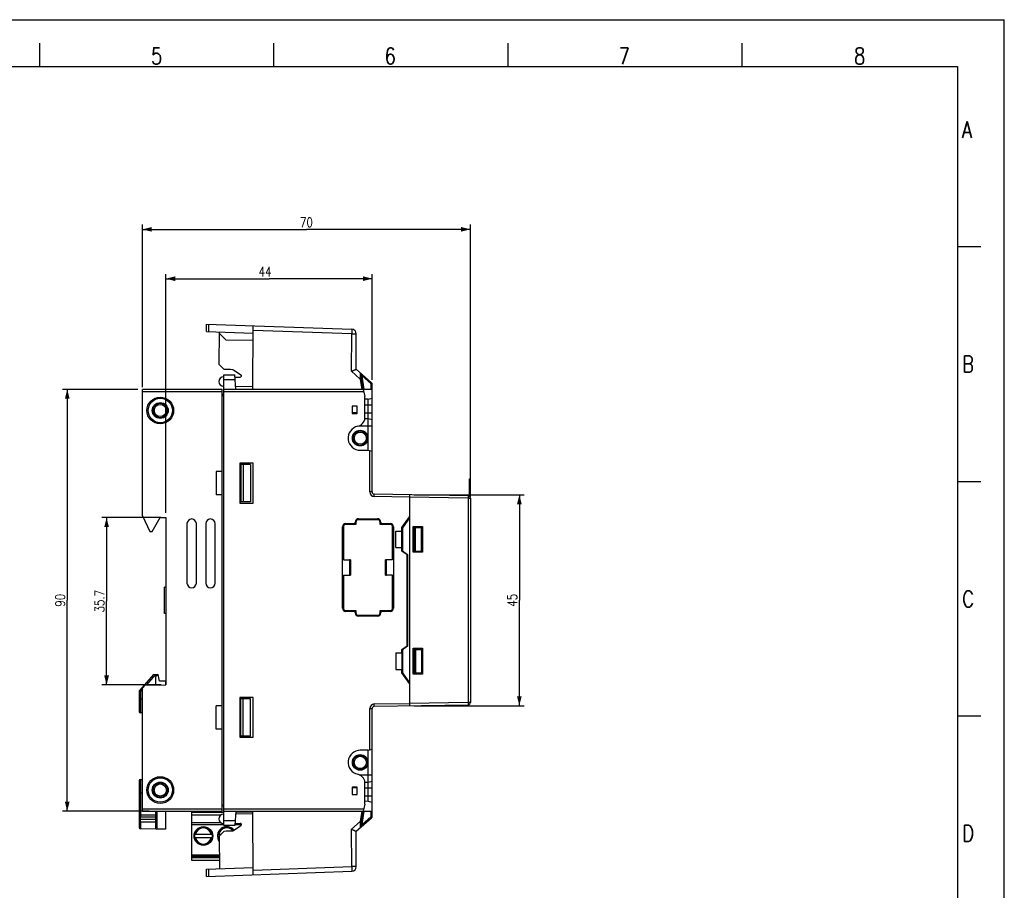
# Model space of a CAD drawing. Header units: millimetres. Extents: x 0 to 420, y 0 to 297.
# Tile 7 of 7: x 210 to 420, y 111 to 297. Entities that reach past the tile are written whole.
import ezdxf

# ---------------------------------------------------------------- set-up
doc = ezdxf.new("R2010")
doc.units = ezdxf.units.MM
doc.header["$LTSCALE"] = 23.1
doc.layers.get('0').update_dxf_attribs({"linetype": 'CONTINUOUS'})
for name, color, linetype in [('02___PRT_ALL_AXES', 7, 'CONTINUOUS'), ('DESMOLDEO', 7, 'CONTINUOUS'), ('REDONDEOS', 7, 'CONTINUOUS')]:
    doc.layers.add(name, color=color, linetype=linetype)
doc.styles.get("Standard").update_dxf_attribs({"font": 'SIMPLEX.SHX', "width": 0.8})
doc.dimstyles.new('DIMSTYLE_1', dxfattribs={"dimtxt": 2, "dimasz": 2, "dimexe": 1, "dimexo": 1, "dimgap": 0.5, "dimtad": 1, "dimdec": 0, "dimdsep": 46, "dimtxsty": 'Standard', "dimblk": '_FILLED', "dimblk1": '_FILLED', "dimblk2": '_FILLED', "dimcen": 0.09, "dimazin": 2, "dimtp": 0.3, "dimtm": 0.3, "dimtfac": 1, "dimtdec": 0, "dimtofl": 0, "dimtmove": 0, "dimatfit": 3, "dimldrblk": '_FILLED', "dimfxl": 0, "dimtolj": 1, "dimarcsym": 0})
doc.dimstyles.new('DIMSTYLE_2', dxfattribs={"dimtxt": 2, "dimasz": 2, "dimexe": 1, "dimexo": 1, "dimgap": 0.5, "dimtad": 1, "dimdsep": 46, "dimtxsty": 'Standard', "dimblk": '_FILLED', "dimblk1": '_FILLED', "dimblk2": '_FILLED', "dimcen": 0.09, "dimazin": 2, "dimtp": 0.3, "dimtm": 0.3, "dimtfac": 1, "dimtofl": 0, "dimtmove": 0, "dimatfit": 3, "dimldrblk": '_FILLED', "dimfxl": 0, "dimtolj": 1, "dimarcsym": 0})

# ---------------------------------------------------------------- blocks, each defined once
blk = doc.blocks.new('_FILLED')
at = {"color": 0, "linetype": 'ByBlock'}
blk.add_solid([(0, 0), (-1, 0.25), (-1, -0.25)], dxfattribs=at)
blk = doc.blocks.new('*D3')
at = {"color": 8}
for p, q in [((241.01, 191.75), (241.01, 242.73)), ((241.01, 241.73), (263.04, 241.73)), ((285.07, 241.73), (263.04, 241.73)), ((285.07, 220.15), (285.07, 242.73))]:
    blk.add_line(p, q, dxfattribs=at)
at = {"color": 8, "xscale": 2, "yscale": 2, "zscale": 2, "rotation": 180}
blk.add_blockref('_FILLED', (241.01, 241.73), dxfattribs=at)
at = {"color": 8, "xscale": 2, "yscale": 2, "zscale": 2}
blk.add_blockref('_FILLED', (285.07, 241.73), dxfattribs=at)
at = {"color": 8, "insert": (262.18, 244.23), "char_height": 2, "width": 3.2, "attachment_point": 2, "line_spacing_factor": 0.9}
blk.add_mtext('44', dxfattribs=at)
blk = doc.blocks.new('*D4')
at = {"color": 8}
for p, q in [((240.01, 190.75), (227.35, 190.75)), ((228.35, 190.75), (228.35, 172.9)), ((228.35, 155.05), (228.35, 172.9)), ((240.01, 155.05), (227.35, 155.05))]:
    blk.add_line(p, q, dxfattribs=at)
at = {"color": 8, "xscale": 2, "yscale": 2, "zscale": 2}
for p, rotation in [((228.35, 190.75), 90), ((228.35, 155.05), 270)]:
    blk.add_blockref('_FILLED', p, dxfattribs=dict(at, rotation=rotation))
at = {"color": 8, "insert": (225.85, 172.9), "char_height": 2, "width": 6.4, "attachment_point": 2, "rotation": 90, "line_spacing_factor": 0.9}
blk.add_mtext('35.7', dxfattribs=at)
blk = doc.blocks.new('*D5')
at = {"color": 8}
for p, q in [((235.01, 218.1), (218.95, 218.1)), ((219.95, 218.1), (219.95, 173.1)), ((219.95, 128.1), (219.95, 173.1)), ((237.41, 128.1), (218.95, 128.1))]:
    blk.add_line(p, q, dxfattribs=at)
at = {"color": 8, "xscale": 2, "yscale": 2, "zscale": 2}
for p, rotation in [((219.95, 218.1), 90), ((219.95, 128.1), 270)]:
    blk.add_blockref('_FILLED', p, dxfattribs=dict(at, rotation=rotation))
at = {"color": 8, "insert": (217.45, 173.1), "char_height": 2, "width": 3.2, "attachment_point": 2, "rotation": 90, "line_spacing_factor": 0.9}
blk.add_mtext('90', dxfattribs=at)
blk = doc.blocks.new('*D6')
at = {"color": 8}
for p, q in [((236.01, 218.6), (236.01, 253.26)), ((236.01, 252.26), (271.01, 252.26)), ((306.01, 252.26), (271.01, 252.26)), ((306.01, 195.88), (306.01, 253.26))]:
    blk.add_line(p, q, dxfattribs=at)
at = {"color": 8, "xscale": 2, "yscale": 2, "zscale": 2, "rotation": 180}
blk.add_blockref('_FILLED', (236.01, 252.26), dxfattribs=at)
at = {"color": 8, "xscale": 2, "yscale": 2, "zscale": 2}
blk.add_blockref('_FILLED', (306.01, 252.26), dxfattribs=at)
at = {"color": 8, "insert": (271.01, 254.76), "char_height": 2, "width": 3.2, "attachment_point": 2, "line_spacing_factor": 0.9}
blk.add_mtext('70', dxfattribs=at)
blk = doc.blocks.new('*D7')
at = {"color": 8}
for p, q in [((294.01, 195.6), (317.47, 195.6)), ((316.47, 195.6), (316.47, 173.1)), ((316.47, 150.6), (316.47, 173.1)), ((294.01, 150.6), (317.47, 150.6))]:
    blk.add_line(p, q, dxfattribs=at)
at = {"color": 8, "xscale": 2, "yscale": 2, "zscale": 2}
for p, rotation in [((316.47, 195.6), 90), ((316.47, 150.6), 270)]:
    blk.add_blockref('_FILLED', p, dxfattribs=dict(at, rotation=rotation))
at = {"color": 8, "insert": (313.97, 173.1), "char_height": 2, "width": 3.2, "attachment_point": 2, "rotation": 90, "line_spacing_factor": 0.9}
blk.add_mtext('45', dxfattribs=at)

msp = doc.modelspace()

# ---------------------------------------------------------------- linework, layer by layer
at = {"color": 7}
for p, q in [((0, 297), (420, 297)), ((420, 0), (420, 297)), ((214, 292), (214, 287)), ((264, 292), (264, 287)), ((314, 292), (314, 287)), ((364, 292), (364, 287)), ((25, 287), (410, 287)), ((410, 287), (410, 10)), ((414.966, 248.538), (409.983, 248.538)), ((249.666, 230.488), (249.679, 232.027)), ((249.679, 232.027), (280.697, 230.944)), ((250.166, 230.47), (250.179, 232.01)), ((259.558, 218.102), (259.677, 231.678)), ((249.666, 230.488), (259.663, 230.139)), ((252.404, 223.41), (252.465, 230.39)), ((252.462, 230.032), (253.85, 228.607)), ((280.689, 229.944), (259.668, 230.678)), ((280.619, 221.959), (280.689, 229.944)), ((280.689, 229.944), (281.662, 229.936)), ((281.597, 222.41), (281.662, 229.936)), ((259.649, 228.506), (253.85, 228.607)), ((252.404, 223.41), (253.436, 222.351)), ((253.331, 220.757), (253.415, 220.756)), ((253.415, 125.002), (253.415, 221.202)), ((253.415, 221.202), (255.752, 221.202)), ((255.424, 222.259), (257.028, 221.183)), ((255.915, 218.102), (255.752, 221.202)), ((255.777, 220.735), (256.886, 220.726)), ((282.506, 220.312), (280.619, 221.959)), ((281.597, 222.41), (284.897, 219.531)), ((282.568, 221.417), (283.123, 218.102)), ((282.613, 221.403), (282.703, 221.259)), ((282.703, 221.259), (282.884, 220.967)), ((283.363, 218.102), (282.884, 220.967)), ((284.746, 219.342), (282.884, 220.967)), ((253.415, 218.755), (253.308, 218.757)), ((253.415, 220.202), (255.805, 220.202)), ((259.563, 218.667), (255.882, 218.72)), ((282.506, 220.312), (282.876, 218.102)), ((284.822, 218.102), (284.831, 219.152)), ((284.831, 219.152), (285.068, 219.15)), ((285.016, 213.102), (285.068, 219.15)), ((236.015, 191.111), (236.015, 218.102)), ((253.015, 218.102), (236.015, 218.102)), ((253.015, 217.602), (236.015, 217.602)), ((253.015, 128.102), (253.015, 218.102)), ((253.415, 217.002), (253.015, 217.002)), ((253.015, 216.802), (253.415, 216.799)), ((285.059, 218.102), (253.415, 218.102)), ((283.247, 217.602), (253.415, 217.602)), ((283.113, 218.102), (283.515, 216.602)), ((283.515, 211.952), (283.515, 216.602)), ((285.015, 196.233), (285.015, 218.102)), ((280.765, 214.552), (280.765, 212.952)), ((281.865, 214.552), (280.765, 214.552)), ((281.865, 212.952), (281.865, 214.552)), ((284.215, 216.013), (283.515, 216)), ((283.515, 214.802), (285.015, 214.802)), ((284.215, 216.013), (285.015, 216.227)), ((284.215, 205.101), (284.215, 216.013)), ((281.865, 213.102), (280.765, 213.102)), ((280.765, 212.952), (281.865, 212.952)), ((283.515, 213.102), (285.015, 213.102)), ((282.306, 210.352), (285.015, 210.352)), ((283.508, 211.904), (284.215, 211.892)), ((284.215, 211.892), (285.015, 211.678)), ((282.515, 205.102), (284.211, 205.102)), ((284.211, 205.102), (285.015, 204.888)), ((284.515, 196.233), (284.515, 205.021)), ((256.815, 202.352), (256.815, 193.852)), ((259.615, 202.352), (256.815, 202.352)), ((257.015, 202.102), (257.015, 194.102)), ((259.094, 202.102), (257.015, 202.102)), ((257.515, 202.102), (257.515, 194.102)), ((259.094, 202.102), (259.094, 194.102)), ((259.615, 193.852), (259.615, 202.352)), ((251.715, 200.602), (251.715, 195.602)), ((253.015, 200.602), (251.715, 200.602)), ((305.815, 199.002), (305.935, 199.002)), ((305.815, 195.284), (305.815, 199.002)), ((305.815, 198.502), (305.935, 198.502)), ((305.885, 199.002), (305.885, 195.22)), ((305.935, 199.002), (305.935, 195.155)), ((415, 198.378), (410.016, 198.378)), ((253.015, 195.602), (251.715, 195.602)), ((285.015, 196.233), (284.515, 196.233)), ((285.497, 195.233), (285.506, 195.733)), ((305.523, 195.384), (285.506, 195.733)), ((293.015, 195.602), (293.015, 150.602)), ((256.815, 193.852), (259.615, 193.852)), ((259.094, 194.102), (257.015, 194.102)), ((293.015, 195.102), (285.497, 195.233)), ((305.523, 194.884), (293.015, 195.102)), ((305.523, 194.884), (306.015, 194.884)), ((305.523, 194.884), (305.523, 151.321)), ((306.015, 194.884), (306.015, 151.321)), ((236.015, 191.111), (237.581, 187.752)), ((238.08, 187.752), (239.824, 190.773)), ((239.824, 190.773), (241.015, 190.752)), ((241.015, 190.752), (241.015, 155.052)), ((245.515, 189.452), (245.515, 176.752)), ((247.515, 176.752), (247.515, 189.452)), ((249.515, 189.452), (249.515, 176.752)), ((251.515, 176.752), (251.515, 189.452)), ((279.415, 189.502), (281.415, 189.502)), ((281.565, 189.302), (279.415, 189.302)), ((279.423, 189.294), (279.415, 189.302)), ((281.573, 189.294), (279.423, 189.294)), ((281.415, 189.502), (281.415, 189.802)), ((281.565, 189.802), (281.565, 189.302)), ((281.573, 189.794), (281.565, 189.802)), ((281.565, 189.302), (281.573, 189.294)), ((281.573, 189.794), (281.573, 189.294)), ((286.265, 190.302), (282.065, 190.302)), ((282.073, 190.294), (282.065, 190.302)), ((286.256, 190.294), (282.073, 190.294)), ((282.115, 190.502), (286.215, 190.502)), ((286.256, 190.294), (286.265, 190.302)), ((286.756, 189.794), (286.765, 189.802)), ((286.756, 189.294), (286.756, 189.794)), ((286.765, 189.302), (286.756, 189.294)), ((288.906, 189.294), (286.756, 189.294)), ((286.765, 189.302), (286.765, 189.802)), ((288.915, 189.302), (286.765, 189.302)), ((286.915, 189.802), (286.915, 189.502)), ((286.915, 189.502), (288.915, 189.502)), ((288.906, 189.294), (288.915, 189.302)), ((291.415, 188.602), (293.015, 190.887)), ((293.015, 190.715), (291.515, 188.573)), ((237.581, 187.752), (238.08, 187.752)), ((278.715, 171.402), (278.715, 188.802)), ((278.915, 188.802), (278.915, 181.727)), ((278.923, 188.794), (278.915, 188.802)), ((278.923, 188.794), (278.923, 181.736)), ((289.406, 188.794), (289.415, 188.802)), ((289.406, 181.727), (289.406, 188.794)), ((289.415, 181.727), (289.415, 188.802)), ((289.615, 188.802), (289.615, 171.402)), ((290.115, 187.852), (291.415, 187.852)), ((290.115, 184.352), (290.115, 187.852)), ((291.4, 184.352), (291.4, 187.852)), ((291.415, 187.852), (291.415, 188.602)), ((291.515, 188.573), (291.515, 183.653)), ((293.815, 188.852), (295.815, 188.852)), ((293.815, 183.352), (293.815, 188.852)), ((294.015, 188.602), (295.548, 188.602)), ((294.015, 183.602), (294.015, 188.602)), ((294.315, 183.602), (294.315, 188.602)), ((295.548, 183.602), (295.548, 188.602)), ((295.815, 188.852), (295.815, 183.352)), ((290.115, 184.352), (291.415, 184.352)), ((291.415, 183.602), (291.415, 184.352)), ((292.515, 182.832), (291.415, 183.602)), ((291.515, 183.653), (292.615, 182.882)), ((292.615, 182.882), (292.615, 163.322)), ((295.815, 183.352), (293.815, 183.352)), ((294.015, 183.602), (295.548, 183.602)), ((278.915, 181.727), (278.923, 181.736)), ((278.915, 181.727), (280.43, 181.727)), ((278.923, 181.736), (280.438, 181.736)), ((280.215, 181.727), (280.215, 178.477)), ((280.415, 181.712), (280.215, 181.712)), ((280.415, 181.712), (280.438, 181.736)), ((280.415, 181.712), (280.415, 178.492)), ((280.438, 181.736), (280.438, 178.469)), ((289.415, 181.727), (287.891, 181.727)), ((287.891, 178.477), (287.891, 181.727)), ((287.9, 181.727), (287.915, 181.712)), ((287.915, 181.712), (288.115, 181.712)), ((287.915, 181.712), (287.915, 178.492)), ((288.115, 178.477), (288.115, 181.727)), ((292.515, 163.372), (292.515, 182.832)), ((278.915, 178.477), (278.915, 171.402)), ((278.915, 178.477), (280.43, 178.477)), ((278.915, 178.477), (278.923, 178.469)), ((278.923, 178.469), (278.923, 171.411)), ((278.923, 178.469), (280.438, 178.469)), ((280.415, 178.492), (280.215, 178.492)), ((280.415, 178.492), (280.438, 178.469)), ((289.415, 178.477), (287.891, 178.477)), ((287.9, 178.477), (287.915, 178.492)), ((287.915, 178.492), (288.115, 178.492)), ((289.406, 171.411), (289.406, 178.477)), ((289.415, 171.402), (289.415, 178.477)), ((240.715, 170.302), (240.715, 175.902)), ((241.015, 175.902), (240.715, 175.902)), ((241.015, 170.302), (240.715, 170.302)), ((278.923, 171.411), (278.915, 171.402)), ((279.423, 170.911), (279.415, 170.902)), ((279.415, 170.902), (281.565, 170.902)), ((281.415, 170.702), (279.415, 170.702)), ((279.423, 170.911), (281.573, 170.911)), ((281.415, 170.402), (281.415, 170.702)), ((281.565, 170.902), (281.573, 170.911)), ((281.565, 170.902), (281.565, 170.402)), ((281.573, 170.411), (281.565, 170.402)), ((281.573, 170.911), (281.573, 170.411)), ((286.756, 170.911), (288.906, 170.911)), ((286.765, 170.902), (286.756, 170.911)), ((286.756, 170.411), (286.756, 170.911)), ((286.756, 170.411), (286.765, 170.402)), ((286.765, 170.902), (288.915, 170.902)), ((286.765, 170.402), (286.765, 170.902)), ((288.915, 170.702), (286.915, 170.702)), ((286.915, 170.702), (286.915, 170.402)), ((288.906, 170.911), (288.915, 170.902)), ((289.406, 171.411), (289.415, 171.402)), ((282.073, 169.911), (282.065, 169.902)), ((282.065, 169.902), (286.265, 169.902)), ((282.073, 169.911), (286.256, 169.911)), ((286.215, 169.702), (282.115, 169.702)), ((286.256, 169.911), (286.265, 169.902)), ((291.415, 162.602), (292.515, 163.372)), ((291.415, 161.852), (291.415, 162.602)), ((292.615, 163.322), (291.515, 162.552)), ((291.515, 162.552), (291.515, 157.632)), ((293.815, 162.852), (295.815, 162.852)), ((293.815, 157.352), (293.815, 162.852)), ((294.015, 162.602), (295.548, 162.602)), ((294.015, 162.602), (294.015, 157.602)), ((294.315, 162.602), (294.315, 157.602)), ((295.548, 162.602), (295.548, 157.602)), ((295.815, 162.852), (295.815, 157.352)), ((290.115, 161.852), (291.415, 161.852)), ((290.115, 161.852), (290.115, 158.352)), ((291.4, 161.852), (291.4, 158.352)), ((290.115, 158.352), (291.415, 158.352)), ((291.415, 157.602), (291.415, 158.352)), ((293.015, 155.317), (291.415, 157.602)), ((291.515, 157.632), (293.015, 155.49)), ((295.815, 157.352), (293.815, 157.352)), ((294.015, 157.602), (295.548, 157.602)), ((236.615, 154.975), (236.015, 154.365)), ((236.015, 128.102), (236.015, 154.365)), ((236.615, 154.975), (241.015, 155.052)), ((259.615, 152.352), (256.815, 152.352)), ((256.815, 152.352), (256.815, 143.852)), ((259.094, 152.102), (257.015, 152.102)), ((257.015, 144.102), (257.015, 152.102)), ((257.515, 144.102), (257.515, 152.102)), ((259.094, 144.102), (259.094, 152.102)), ((259.615, 143.852), (259.615, 152.352)), ((253.015, 150.602), (251.715, 150.602)), ((251.715, 145.602), (251.715, 150.602)), ((284.515, 149.971), (285.015, 149.971)), ((284.515, 141.183), (284.515, 149.971)), ((285.015, 128.102), (285.015, 149.971)), ((285.497, 150.971), (293.015, 151.102)), ((285.506, 150.471), (285.497, 150.971)), ((285.506, 150.471), (305.523, 150.821)), ((305.523, 151.321), (293.015, 151.102)), ((306.015, 151.321), (305.523, 151.321)), ((415, 148.378), (410.016, 148.378)), ((253.015, 145.602), (251.715, 145.602)), ((256.815, 143.852), (259.615, 143.852)), ((259.094, 144.102), (257.015, 144.102)), ((284.211, 141.102), (282.515, 141.102)), ((284.211, 141.102), (285.015, 141.316)), ((284.215, 130.192), (284.215, 141.103)), ((282.306, 135.852), (285.015, 135.852)), ((281.865, 133.252), (280.765, 133.252)), ((280.765, 133.252), (280.765, 131.652)), ((281.865, 133.102), (280.765, 133.102)), ((281.865, 131.652), (281.865, 133.252)), ((283.508, 134.3), (284.215, 134.313)), ((283.515, 129.602), (283.515, 134.252)), ((283.515, 133.102), (285.015, 133.102)), ((284.215, 134.313), (285.015, 134.527)), ((285.068, 127.055), (285.016, 133.102)), ((280.765, 131.652), (281.865, 131.652)), ((283.515, 131.402), (285.015, 131.402)), ((236.015, 128.602), (253.015, 128.602)), ((253.015, 129.402), (253.415, 129.406)), ((253.415, 129.202), (253.015, 129.202)), ((253.415, 128.602), (283.247, 128.602)), ((283.515, 129.602), (283.113, 128.102)), ((284.215, 130.192), (283.515, 130.204)), ((285.015, 129.978), (284.215, 130.192)), ((238.815, 126.799), (235.615, 126.799)), ((235.615, 125.811), (235.615, 126.799)), ((238.815, 126.299), (235.615, 126.299)), ((236.015, 128.102), (253.015, 128.102)), ((246.515, 118.452), (246.515, 128.102)), ((246.515, 127.852), (253.415, 127.852)), ((252.73, 127.252), (246.515, 127.252)), ((253.415, 127.449), (253.308, 127.448)), ((253.415, 128.102), (283.113, 128.102)), ((255.915, 128.102), (255.752, 125.002)), ((259.563, 127.537), (255.882, 127.485)), ((259.56, 127.852), (255.902, 127.852)), ((259.677, 114.527), (259.558, 128.102)), ((281.597, 123.794), (284.897, 126.674)), ((282.876, 128.102), (282.506, 125.892)), ((283.123, 128.102), (282.568, 124.788)), ((282.884, 125.238), (283.363, 128.102)), ((282.884, 125.238), (284.746, 126.862)), ((283.121, 128.102), (285.059, 128.102)), ((284.831, 127.053), (284.822, 128.102)), ((284.831, 127.053), (285.068, 127.055)), ((246.515, 125.652), (252.717, 125.652)), ((253.415, 125.152), (246.515, 125.152)), ((247.173, 123.581), (248.236, 124.644)), ((248.238, 124.642), (247.175, 123.579)), ((250.854, 123.579), (249.791, 124.642)), ((249.794, 124.644), (250.857, 123.581)), ((252.173, 123.581), (253.236, 124.644)), ((253.238, 124.642), (252.175, 123.579)), ((253.331, 125.448), (253.415, 125.449)), ((255.805, 126.002), (253.415, 126.002)), ((255.752, 125.002), (253.415, 125.002)), ((255.456, 123.978), (254.791, 124.642)), ((254.794, 124.644), (255.458, 123.98)), ((255.424, 123.946), (257.028, 125.021)), ((257.126, 125.152), (255.76, 125.152)), ((255.777, 125.469), (256.886, 125.479)), ((280.619, 124.246), (282.506, 125.892)), ((280.689, 116.26), (280.619, 124.246)), ((282.701, 124.942), (282.613, 124.801)), ((282.884, 125.238), (282.701, 124.942)), ((247.122, 123.152), (250.908, 123.152)), ((247.122, 122.452), (250.908, 122.452)), ((248.236, 120.96), (247.173, 122.023)), ((247.175, 122.026), (248.238, 120.963)), ((249.791, 120.963), (250.854, 122.026)), ((250.857, 122.023), (249.794, 120.96)), ((252.122, 123.152), (252.753, 123.152)), ((252.122, 122.452), (252.407, 122.452)), ((252.413, 121.783), (252.173, 122.023)), ((252.175, 122.026), (252.413, 121.788)), ((253.436, 123.854), (252.404, 122.794)), ((252.404, 122.794), (252.465, 115.815)), ((281.662, 116.269), (281.597, 123.795)), ((246.515, 118.752), (252.44, 118.752)), ((252.442, 118.452), (246.515, 118.452)), ((246.565, 117.552), (246.565, 118.452)), ((252.445, 118.106), (246.565, 118.106)), ((252.45, 117.552), (246.565, 117.552)), ((249.666, 115.717), (259.663, 116.066)), ((249.679, 114.178), (249.666, 115.717)), ((250.179, 114.195), (250.166, 115.734)), ((259.668, 115.526), (280.689, 116.26)), ((281.662, 116.269), (280.689, 116.26)), ((249.679, 114.178), (280.697, 115.261))]:
    msp.add_line(p, q, dxfattribs=at)
for centre, radius in [((239.815, 213.602), 2.85), ((239.815, 213.602), 2.6), ((239.815, 213.602), 1.7), ((239.815, 213.602), 1.55), ((282.515, 207.702), 1.55), ((282.515, 207.702), 1.3), ((282.515, 138.502), 1.55), ((282.515, 138.502), 1.3), ((239.815, 132.602), 2.85), ((239.815, 132.602), 2.6), ((239.815, 132.602), 1.7), ((239.815, 132.602), 1.55), ((249.015, 122.802), 2)]:
    msp.add_circle(centre, radius, dxfattribs=at)
for centre, radius, start, end in [((280.662, 229.944), 1, 359.5, 88), ((253.322, 219.757), 1, 89.5, 269.17875), ((251.453, 114.419), 107.95, 87.96124, 88.94755), ((256.889, 220.976), 0.25, 269.50274, 56.16434), ((284.568, 219.154), 0.5, 359.5, 48.89871), ((282.515, 207.702), 2.6, 102.43809, 270), ((281.53, 212.196), 2, 282.27326, 353.01351), ((285.515, 196.233), 1, 180, 269), ((285.515, 196.233), 0.5, 180, 269), ((305.515, 194.884), 0.5, 0, 89), ((246.515, 189.452), 1, 0, 180), ((250.515, 189.452), 1, 0, 180), ((279.415, 188.802), 0.7, 90, 180), ((282.115, 189.802), 0.7, 90, 180), ((286.215, 189.802), 0.7, 0, 90), ((288.915, 188.802), 0.7, 0, 90), ((246.515, 176.752), 1, 180, 360), ((250.515, 176.752), 1, 180, 360), ((279.415, 171.402), 0.7, 180, 270), ((282.115, 170.402), 0.7, 180, 270), ((286.215, 170.402), 0.7, 270, 360), ((288.915, 171.402), 0.7, 270, 360), ((285.515, 149.971), 1, 91, 180), ((285.515, 149.971), 0.5, 91, 180), ((305.515, 151.321), 0.5, 271, 360), ((282.515, 138.502), 2.6, 90, 257.63357), ((281.53, 134.009), 2, 6.98649, 77.63357), ((248.515, 129.352), 1.5, 270, 303.53041), ((253.015, 129.352), 1.5, 236.47361, 270), ((253.322, 126.448), 1, 90.82125, 270.5), ((284.581, 127.051), 0.25, 311.10129, 0.50001), ((284.568, 127.051), 0.5, 311.10129, 0.5), ((249.015, 122.802), 1.725, 11.70651, 168.29349), ((249.015, 122.802), 1.925, 60.95011, 119.0499), ((254.015, 122.802), 2, 38.58014, 216.82015), ((254.015, 122.802), 1.725, 39.94664, 168.29349), ((254.015, 122.802), 1.925, 60.95011, 119.0499), ((256.889, 125.229), 0.25, 303.83566, 90.49726), ((249.015, 122.802), 1.925, 151.00402, 208.99598), ((249.015, 122.802), 1.725, 191.70651, 348.29349), ((249.015, 122.802), 1.925, 331.00402, 28.99598), ((254.015, 122.802), 1.925, 151.00402, 208.99598), ((254.015, 122.802), 1.725, 191.70651, 201.42743), ((251.453, 231.786), 107.95, 271.05245, 272.03876), ((249.015, 122.802), 1.925, 240.9501, 299.04989), ((280.662, 116.26), 1, 272, 0.5)]:
    msp.add_arc(centre, radius, start, end, dxfattribs=at)
for centre in [(282.486, 207.702), (282.486, 138.502)]:
    msp.add_ellipse(centre, major_axis=(1.67, 0), ratio=0.9998476, dxfattribs=at)
for centre, major_axis, start_param, end_param in [((279.415, 188.802), (-0.354, 0.354), -0.7853601, 0.7853601), ((279.423, 188.794), (-0.354, 0.354), -0.7853601, 0.7853601), ((282.065, 189.802), (-0.354, 0.354), -0.7853601, 0.7853601), ((282.073, 189.794), (-0.354, 0.354), -0.7853601, 0.7853601), ((286.256, 189.794), (0.354, 0.354), -0.7853601, 0.7853601), ((286.265, 189.802), (0.354, 0.354), -0.7853601, 0.7853601), ((288.906, 188.794), (0.354, 0.354), -0.7853601, 0.7853601), ((288.915, 188.802), (0.354, 0.354), -0.7853601, 0.7853601), ((279.415, 171.402), (0.354, 0.354), 2.3562326, 3.9269527), ((279.423, 171.411), (-0.354, -0.354), -0.7853601, 0.7853601), ((282.065, 170.402), (0.354, 0.354), -3.9269527, -2.3562326), ((282.073, 170.411), (-0.354, -0.354), -0.7853601, 0.7853601), ((286.256, 170.411), (0.354, -0.354), -0.7853601, 0.7853601), ((286.265, 170.402), (-0.354, 0.354), -3.9269527, -2.3562326), ((288.906, 171.411), (0.354, -0.354), -0.7853601, 0.7853601), ((288.915, 171.402), (0.354, -0.354), -0.7853601, 0.7853601)]:
    msp.add_ellipse(centre, major_axis=major_axis, ratio=0.9999239, start_param=start_param, end_param=end_param, dxfattribs=at)
for points, knots in [([(280.697, 230.944), (280.698, 230.944), (280.699, 230.942), (280.701, 230.936), (280.702, 230.921), (280.704, 230.898), (280.705, 230.865), (280.706, 230.823), (280.706, 230.772), (280.706, 230.714), (280.705, 230.622), (280.704, 230.492), (280.7, 230.322), (280.695, 230.137), (280.691, 230.009), (280.689, 229.944)], [0, 0, 0, 0, 0.0017593, 0.00559, 0.0201847, 0.0441161, 0.0772216, 0.1191674, 0.1695881, 0.227994, 0.2938165, 0.4451715, 0.6177854, 0.8052177, 1, 1, 1, 1]), ([(280.619, 221.959), (280.68, 221.986), (280.801, 222.041), (280.977, 222.12), (281.141, 222.195), (281.268, 222.253), (281.359, 222.296), (281.418, 222.323), (281.47, 222.347), (281.513, 222.368), (281.544, 222.382), (281.564, 222.392), (281.575, 222.398), (281.584, 222.403), (281.591, 222.406), (281.594, 222.408), (281.597, 222.41), (281.597, 222.41)], [0, 0, 0, 0, 0.1871185, 0.3683333, 0.5377655, 0.6897093, 0.7571617, 0.8178689, 0.871035, 0.915883, 0.9517418, 0.9661026, 0.9779831, 0.9873386, 0.9941385, 0.9983568, 1, 1, 1, 1]), ([(282.573, 221.559), (282.559, 221.57), (282.54, 221.586), (282.515, 221.6), (282.499, 221.604), (282.486, 221.599), (282.479, 221.587), (282.476, 221.57), (282.476, 221.557), (282.476, 221.549)], [0, 0, 0, 0, 0.3558423, 0.4848976, 0.5809226, 0.6575702, 0.7424471, 0.8554808, 1, 1, 1, 1]), ([(282.476, 221.549), (282.5, 221.534), (282.542, 221.496), (282.564, 221.443), (282.568, 221.417)], [0, 0, 0, 0, 0.51208, 1, 1, 1, 1]), ([(282.476, 221.549), (282.481, 221.371), (282.491, 220.959), (282.501, 220.546), (282.506, 220.312)], [0, 0, 0, 0, 0.4325781, 1, 1, 1, 1]), ([(282.568, 221.417), (282.567, 221.422), (282.566, 221.433), (282.565, 221.445), (282.566, 221.455), (282.571, 221.457), (282.575, 221.455), (282.579, 221.452), (282.585, 221.445), (282.593, 221.434), (282.603, 221.419), (282.61, 221.409), (282.613, 221.403)], [0, 0, 0, 0, 0.1522974, 0.2770137, 0.3543277, 0.3797745, 0.4133868, 0.4606704, 0.5198194, 0.6626605, 0.8255549, 1, 1, 1, 1]), ([(282.615, 221.484), (282.613, 221.491), (282.605, 221.519), (282.589, 221.545), (282.573, 221.559)], [0, 0, 0, 0, 0.2639458, 1, 1, 1, 1]), ([(282.613, 221.403), (282.615, 221.41), (282.619, 221.437), (282.618, 221.464), (282.615, 221.484)], [0, 0, 0, 0, 0.2636838, 1, 1, 1, 1]), ([(282.884, 220.967), (282.904, 220.99), (282.934, 221.024), (282.97, 221.068), (282.993, 221.096), (283.011, 221.119), (283.023, 221.135), (283.03, 221.145), (283.033, 221.15), (283.035, 221.153), (283.036, 221.155), (283.035, 221.155)], [0, 0, 0, 0, 0.3840775, 0.5565399, 0.7071516, 0.8305182, 0.9223159, 0.9551871, 0.9790377, 0.9938115, 1, 1, 1, 1]), ([(282.746, 220.354), (282.746, 220.353), (282.744, 220.354), (282.741, 220.352), (282.735, 220.352), (282.727, 220.35), (282.717, 220.348), (282.7, 220.345), (282.674, 220.341), (282.638, 220.335), (282.597, 220.328), (282.553, 220.32), (282.522, 220.315), (282.506, 220.312)], [0, 0, 0, 0, 0.0048343, 0.0191652, 0.0428294, 0.075654, 0.1174072, 0.167626, 0.2913754, 0.4424675, 0.6154047, 0.8039537, 1, 1, 1, 1]), ([(284.746, 219.342), (284.766, 219.366), (284.795, 219.4), (284.832, 219.444), (284.855, 219.472), (284.873, 219.495), (284.885, 219.511), (284.892, 219.521), (284.895, 219.526), (284.897, 219.529), (284.897, 219.531), (284.897, 219.531)], [0, 0, 0, 0, 0.3840774, 0.5565399, 0.7071516, 0.8305181, 0.9223159, 0.955187, 0.9790377, 0.9938115, 1, 1, 1, 1]), ([(284.831, 219.152), (284.832, 219.188), (284.817, 219.26), (284.773, 219.319), (284.746, 219.342)], [0, 0, 0, 0, 0.5000524, 1, 1, 1, 1]), ([(305.523, 195.384), (305.524, 195.384), (305.524, 195.384), (305.524, 195.383), (305.524, 195.381), (305.525, 195.378), (305.525, 195.374), (305.525, 195.369), (305.526, 195.362), (305.526, 195.354), (305.526, 195.342), (305.527, 195.323), (305.527, 195.298), (305.527, 195.269), (305.527, 195.236), (305.527, 195.2), (305.527, 195.161), (305.527, 195.119), (305.526, 195.059), (305.525, 194.98), (305.524, 194.917), (305.523, 194.884)], [0, 0, 0, 0, 0.0005232, 0.0015222, 0.0052293, 0.0112928, 0.0197194, 0.0304974, 0.0436036, 0.0590091, 0.0766776, 0.1186312, 0.1690646, 0.2274944, 0.2933596, 0.366027, 0.4447978, 0.5289144, 0.6175671, 0.8050336, 1, 1, 1, 1]), ([(305.523, 151.321), (305.524, 151.288), (305.525, 151.224), (305.526, 151.146), (305.527, 151.086), (305.527, 151.044), (305.527, 151.005), (305.527, 150.968), (305.527, 150.935), (305.527, 150.906), (305.527, 150.881), (305.526, 150.863), (305.526, 150.85), (305.526, 150.843), (305.525, 150.836), (305.525, 150.831), (305.525, 150.826), (305.524, 150.823), (305.524, 150.822), (305.524, 150.821), (305.524, 150.821), (305.523, 150.821)], [0, 0, 0, 0, 0.1949664, 0.3824329, 0.4710856, 0.5552022, 0.633973, 0.7066404, 0.7725056, 0.8309354, 0.8813688, 0.9233224, 0.9409909, 0.9563964, 0.9695027, 0.9802806, 0.9887072, 0.9947707, 0.9984778, 0.9994768, 1, 1, 1, 1]), ([(235.61, 127.252), (235.61, 127.177), (235.608, 127.025), (235.612, 126.874), (235.612, 126.799)], [0, 0, 0, 0, 0.5015289, 1, 1, 1, 1]), ([(284.746, 126.862), (284.766, 126.839), (284.795, 126.805), (284.832, 126.761), (284.855, 126.733), (284.873, 126.71), (284.885, 126.694), (284.892, 126.684), (284.895, 126.679), (284.897, 126.676), (284.897, 126.674), (284.897, 126.674)], [0, 0, 0, 0, 0.3840774, 0.5565398, 0.7071515, 0.8305181, 0.922316, 0.9551871, 0.9790378, 0.9938116, 1, 1, 1, 1]), ([(235.612, 125.811), (235.612, 125.705), (235.612, 125.503), (235.611, 125.257), (235.61, 125.076), (235.61, 124.954), (235.609, 124.842), (235.609, 124.741), (235.609, 124.651), (235.609, 124.572), (235.609, 124.504), (235.609, 124.455), (235.609, 124.422), (235.61, 124.402), (235.61, 124.385), (235.61, 124.371), (235.61, 124.361), (235.61, 124.355), (235.61, 124.352), (235.61, 124.349), (235.61, 124.347), (235.609, 124.346), (235.61, 124.345), (235.61, 124.345)], [0, 0, 0, 0, 0.2164869, 0.4134424, 0.5033186, 0.586779, 0.6633139, 0.7325204, 0.7941909, 0.8481386, 0.8941767, 0.9321183, 0.9479945, 0.9617764, 0.9734449, 0.9829954, 0.9904271, 0.9933481, 0.995739, 0.9975998, 0.9989303, 0.9997304, 1, 1, 1, 1]), ([(280.619, 124.246), (280.68, 124.218), (280.801, 124.164), (280.977, 124.084), (281.141, 124.01), (281.268, 123.951), (281.359, 123.909), (281.418, 123.882), (281.47, 123.858), (281.513, 123.837), (281.544, 123.822), (281.564, 123.812), (281.575, 123.807), (281.584, 123.802), (281.591, 123.799), (281.594, 123.796), (281.597, 123.795), (281.597, 123.795)], [0, 0, 0, 0, 0.1871185, 0.3683333, 0.5377655, 0.6897093, 0.7571617, 0.8178689, 0.871035, 0.915883, 0.9517418, 0.9661026, 0.9779831, 0.9873386, 0.9941385, 0.9983568, 1, 1, 1, 1]), ([(282.506, 125.892), (282.503, 125.773), (282.494, 125.36), (282.484, 124.948), (282.476, 124.655)], [0, 0, 0, 0, 0.2901219, 1, 1, 1, 1]), ([(282.568, 124.788), (282.564, 124.761), (282.542, 124.709), (282.5, 124.67), (282.476, 124.655)], [0, 0, 0, 0, 0.4879144, 1, 1, 1, 1]), ([(282.476, 124.655), (282.476, 124.648), (282.476, 124.635), (282.479, 124.618), (282.486, 124.606), (282.499, 124.601), (282.515, 124.605), (282.54, 124.618), (282.559, 124.634), (282.573, 124.646)], [0, 0, 0, 0, 0.1446286, 0.2575405, 0.3423298, 0.4189562, 0.5147913, 0.643656, 1, 1, 1, 1]), ([(282.746, 125.851), (282.746, 125.851), (282.744, 125.851), (282.741, 125.852), (282.735, 125.853), (282.727, 125.855), (282.717, 125.856), (282.7, 125.859), (282.674, 125.864), (282.638, 125.87), (282.597, 125.877), (282.553, 125.885), (282.522, 125.89), (282.506, 125.892)], [0, 0, 0, 0, 0.0048343, 0.0191653, 0.0428295, 0.0756541, 0.1174074, 0.1676262, 0.2913757, 0.4424678, 0.6154049, 0.8039538, 1, 1, 1, 1]), ([(282.613, 124.801), (282.61, 124.796), (282.603, 124.785), (282.593, 124.77), (282.585, 124.76), (282.579, 124.753), (282.575, 124.749), (282.571, 124.748), (282.566, 124.749), (282.565, 124.76), (282.566, 124.772), (282.567, 124.782), (282.568, 124.788)], [0, 0, 0, 0, 0.173876, 0.3365028, 0.4805626, 0.5394711, 0.5861696, 0.6199227, 0.6454804, 0.7229287, 0.8478841, 1, 1, 1, 1]), ([(282.615, 124.721), (282.613, 124.714), (282.605, 124.686), (282.589, 124.66), (282.573, 124.646)], [0, 0, 0, 0, 0.263941, 1, 1, 1, 1]), ([(282.613, 124.801), (282.615, 124.794), (282.619, 124.768), (282.618, 124.74), (282.615, 124.721)], [0, 0, 0, 0, 0.2636859, 1, 1, 1, 1]), ([(283.035, 125.049), (283.036, 125.05), (283.035, 125.052), (283.033, 125.055), (283.03, 125.06), (283.023, 125.07), (283.011, 125.086), (282.993, 125.109), (282.97, 125.137), (282.934, 125.18), (282.904, 125.215), (282.884, 125.238)], [0, 0, 0, 0, 0.0061885, 0.0209623, 0.0448129, 0.0776841, 0.1694818, 0.2928484, 0.4434601, 0.6159225, 1, 1, 1, 1]), ([(280.689, 116.26), (280.691, 116.195), (280.695, 116.068), (280.7, 115.883), (280.704, 115.712), (280.705, 115.582), (280.706, 115.491), (280.706, 115.432), (280.706, 115.382), (280.705, 115.34), (280.704, 115.307), (280.702, 115.283), (280.701, 115.269), (280.699, 115.263), (280.698, 115.261), (280.697, 115.261)], [0, 0, 0, 0, 0.1947842, 0.3822213, 0.554837, 0.706192, 0.7720147, 0.8304203, 0.8808411, 0.922785, 0.9558882, 0.9798185, 0.9944111, 0.9982409, 1, 1, 1, 1])]:
    msp.add_open_spline(points, degree=3, knots=knots, dxfattribs=at)
for points in [[(255.294, 222.301), (255.339, 222.299), (255.386, 222.284), (255.424, 222.259)], [(235.615, 125.811), (236.681, 125.825), (237.748, 125.838), (238.815, 125.851)], [(255.424, 123.946), (255.386, 123.921), (255.339, 123.906), (255.294, 123.904)]]:
    msp.add_open_spline(points, degree=3, dxfattribs=at)
at = {"layer": '02___PRT_ALL_AXES', "color": 7}
for centre in [(239.815, 213.602), (239.815, 132.602)]:
    msp.add_circle(centre, 1.3, dxfattribs=at)
at = {"layer": 'DESMOLDEO', "color": 7}
for p, q in [((239.368, 157.252), (238.815, 156.788)), ((238.815, 156.788), (238.815, 155.014)), ((239.615, 155.852), (239.368, 157.252)), ((240.915, 155.852), (239.615, 155.852)), ((240.915, 155.852), (240.915, 155.051)), ((236.015, 149.06), (235.61, 149.067)), ((235.61, 134.881), (236.015, 134.888)), ((240.915, 128.102), (240.915, 124.252)), ((239.11, 124.284), (235.61, 124.345))]:
    msp.add_line(p, q, dxfattribs=at)
at = {"layer": 'REDONDEOS', "color": 7}
for p, q in [((238.368, 157.252), (235.389, 153.845)), ((238.761, 157.252), (236.773, 154.978)), ((238.368, 157.252), (239.368, 157.252)), ((235.315, 153.647), (235.315, 149.367)), ((235.61, 153.647), (235.315, 153.647)), ((236.015, 154.111), (235.61, 153.647)), ((235.61, 153.647), (235.61, 149.067)), ((236.015, 151.974), (235.315, 151.974)), ((235.315, 134.581), (235.315, 124.645)), ((235.61, 134.881), (235.61, 127.252)), ((235.315, 131.974), (236.015, 131.974)), ((238.815, 127.252), (235.315, 127.252)), ((238.815, 128.102), (238.815, 124.597)), ((239.11, 128.102), (239.11, 124.284)), ((240.915, 124.252), (239.11, 124.284))]:
    msp.add_line(p, q, dxfattribs=at)
for centre, start, end in [((235.615, 153.647), 138.83944, 180), ((235.615, 149.367), 180, 269), ((235.615, 134.581), 91, 180), ((235.615, 124.645), 180, 269), ((239.115, 124.584), 203.82156, 269)]:
    msp.add_arc(centre, 0.3, start, end, dxfattribs=at)
for points, knots in [([(235.389, 153.845), (235.389, 153.845), (235.389, 153.844), (235.39, 153.843), (235.391, 153.842), (235.393, 153.84), (235.395, 153.838), (235.399, 153.834), (235.406, 153.828), (235.415, 153.82), (235.426, 153.81), (235.438, 153.798), (235.459, 153.78), (235.487, 153.755), (235.525, 153.721), (235.567, 153.685), (235.595, 153.66), (235.61, 153.647)], [0, 0, 0, 0, 0.0013469, 0.0050423, 0.0111166, 0.0195476, 0.0303065, 0.043363, 0.0762435, 0.1179375, 0.1681713, 0.2264587, 0.2921841, 0.4434779, 0.6169251, 0.8052908, 1, 1, 1, 1]), ([(238.815, 124.592), (238.815, 124.58), (238.817, 124.536), (238.827, 124.492), (238.84, 124.463)], [0, 0, 0, 0, 0.2689437, 1, 1, 1, 1])]:
    msp.add_open_spline(points, degree=3, knots=knots, dxfattribs=at)

# ---------------------------------------------------------------- texts
at = {"color": 8, "char_height": 3.5, "width": 2.8, "attachment_point": 1, "line_spacing_factor": 0.9}
for s, insert in [('5', (237.837, 291)), ('6', (287.686, 291)), ('7', (337.671, 291)), ('8', (387.924, 291)), ('A', (410.983, 275.292)), ('B', (411, 225.254)), ('C', (411.016, 175.132)), ('D', (411.016, 125.132))]:
    msp.add_mtext(s, dxfattribs=dict(at, insert=insert))

# ---------------------------------------------------------------- dimensions: what is measured, and where the dimension line sits
at = {"color": 8}
for base, p1, p2, dimstyle, picture, middle in [((306.015, 252.257), (236.015, 217.602), (306.015, 194.884), 'DIMSTYLE_2', '*D6', (271.015, 252.257)), ((285.068, 241.734), (241.015, 190.752), (285.068, 219.15), 'DIMSTYLE_1', '*D3', (262.235, 241.734))]:
    dim = msp.add_linear_dim(base=base, p1=p1, p2=p2, dimstyle=dimstyle, dxfattribs=at)
    dim.commit()
    dim.dimension.update_dxf_attribs({"geometry": picture, "text_midpoint": middle, "dimtype": 160})
for base, p1, p2, picture, middle in [((219.953, 128.102), (236.015, 218.102), (238.415, 128.102), '*D5', (219.953, 173.102)), ((316.468, 150.602), (293.015, 195.602), (293.015, 150.602), '*D7', (316.468, 173.152)), ((228.347, 155.052), (241.015, 190.752), (241.015, 155.052), '*D4', (228.347, 172.902))]:
    dim = msp.add_linear_dim(base=base, p1=p1, p2=p2, angle=270, dimstyle='DIMSTYLE_2', dxfattribs=at)
    dim.commit()
    dim.dimension.update_dxf_attribs({"geometry": picture, "text_midpoint": middle, "dimtype": 160})

doc.saveas('drawing.dxf')
